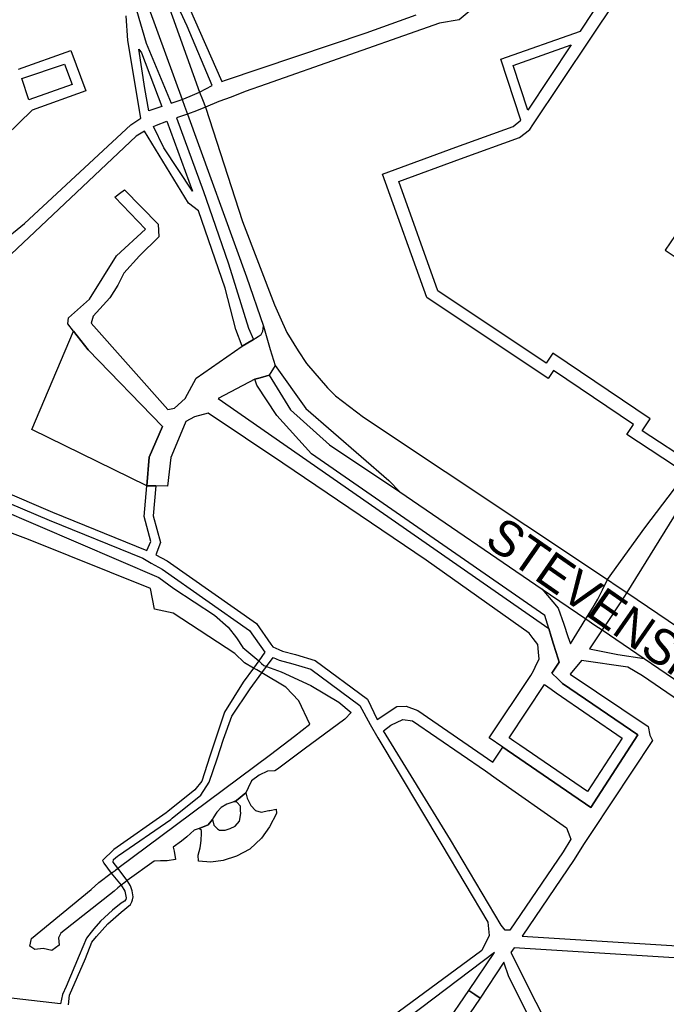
# Model space of a CAD drawing. Header units: metres. Extents: x 89872 to 99175, y 455036 to 468911.
# Tile 26 of 196: x 90943 to 91217, y 462793 to 463211. Entities that reach past the tile are written whole.
import ezdxf
from ezdxf.enums import TextEntityAlignment as Align

# ---------------------------------------------------------------- set-up
doc = ezdxf.new("R2010")
doc.units = ezdxf.units.M
doc.layers.add('Straatnamen doorgaand', color=7, linetype='Continuous')
doc.layers.add('Wegdeel doorgaand', color=1, linetype='Continuous')
doc.layers.add('Waterdeel', color=7, linetype='Continuous', true_color=0x00aaff)
doc.layers.add('Wegdeel', color=7, linetype='Continuous', true_color=0x9a9a9a)

msp = doc.modelspace()

# ---------------------------------------------------------------- linework, layer by layer
at = {"layer": 'Waterdeel', "lineweight": -3}
for p, q in [((90946.49, 462990.62), (90898.46, 463008.84)), ((90933.01, 463004.05), (91001.83, 462974.6)), ((90998.18, 462969.82), (90946.49, 462990.62)), ((91001.83, 462974.6), (91008.15, 462969.94)), ((90999.94, 462961.05), (90998.18, 462969.82)), ((91008.15, 462969.94), (91025.34, 462958.62)), ((91007.9, 462959.48), (90999.94, 462961.05)), ((91034.03, 462942.32), (91007.9, 462959.48)), ((91025.34, 462958.62), (91031.12, 462953.45)), ((91031.12, 462953.45), (91034.76, 462948.91)), ((91034.76, 462948.91), (91037.43, 462944.8)), ((91037.43, 462944.8), (91044.12, 462939.19)), ((91038.06, 462938.29), (91034.03, 462942.32)), ((91041.9, 462936.14), (91038.06, 462938.29)), ((91043.37, 462935.31), (91041.9, 462936.14)), ((91044.12, 462939.19), (91045.36, 462938.1)), ((91045.36, 462938.1), (91046.37, 462937.21)), ((91046.37, 462937.21), (91047.45, 462936.81)), ((91047.45, 462936.81), (91053.73, 462934.48)), ((91045.49, 462934.13), (91043.37, 462935.31)), ((91055.63, 462928.04), (91045.49, 462934.13)), ((91053.73, 462934.48), (91066.24, 462928.77)), ((91061.12, 462922.18), (91055.63, 462928.04)), ((91066.24, 462928.77), (91078.18, 462921.67)), ((91065.87, 462912.3), (91061.12, 462922.18)), ((91078.18, 462921.67), (91083.33, 462917.25)), ((91080.6, 462914.51), (91063.4, 462901.71)), ((91083.33, 462917.25), (91080.6, 462914.51)), ((91059.33, 462907.24), (91065.87, 462912.3)), ((91049.17, 462899.39), (91059.33, 462907.24)), ((91009.3, 462869.71), (91049.17, 462899.39)), ((91063.4, 462901.71), (91052.07, 462893.29)), ((91044.35, 462890.71), (91041.06, 462888.23)), ((91047.87, 462892.39), (91044.35, 462890.71)), ((91050.97, 462892.56), (91047.87, 462892.39)), ((91052.07, 462893.29), (91050.97, 462892.56)), ((91039.62, 462885.34), (91038.74, 462883.18)), ((91041.06, 462888.23), (91039.62, 462885.34)), ((91034.65, 462879.98), (91038.74, 462883.18)), ((91038.74, 462883.18), (91034.65, 462879.98)), ((91038.74, 462883.18), (91039.22, 462880.94)), ((91028.24, 462877.01), (91026.4, 462874.93)), ((91030.57, 462878.38), (91028.24, 462877.01)), ((91032.73, 462879.1), (91030.57, 462878.38)), ((91033.43, 462879.42), (91032.73, 462879.1)), ((91033.43, 462879.42), (91034.65, 462879.98)), ((91034.65, 462879.98), (91033.43, 462879.42)), ((91034.89, 462879.18), (91033.43, 462879.42)), ((91036.41, 462877.57), (91034.89, 462879.18)), ((91036.46, 462875.73), (91036.41, 462877.57)), ((91039.22, 462880.94), (91040.82, 462877.81)), ((91040.82, 462877.81), (91042.82, 462875.73)), ((91026.4, 462874.93), (91024.88, 462872.53)), ((91035.93, 462871.16), (91036.49, 462874.37)), ((91036.49, 462874.37), (91036.46, 462875.73)), ((91042.82, 462875.73), (91045.15, 462875.01)), ((91045.15, 462875.01), (91048.43, 462875.66)), ((91048.43, 462875.66), (91048.85, 462875.73)), ((91051.63, 462874.37), (91048.75, 462868.76)), ((91048.85, 462875.73), (91051.48, 462876.29)), ((91051.48, 462876.29), (91051.63, 462874.37)), ((90984.39, 462851.16), (91009.3, 462869.71)), ((91018.95, 462868.04), (91022.64, 462869.56)), ((91022.64, 462869.56), (91018.95, 462868.04)), ((91022.64, 462869.56), (91024.53, 462871.88)), ((91024.53, 462871.88), (91022.64, 462869.56)), ((91024.88, 462872.53), (91024.53, 462871.88)), ((91024.53, 462871.88), (91025.04, 462869.4)), ((91025.04, 462869.4), (91026.71, 462867.95)), ((91032.01, 462868.04), (91034.09, 462869)), ((91034.09, 462869), (91035.93, 462871.16)), ((91048.75, 462868.76), (91045.31, 462863.96)), ((91013.63, 462864.51), (91011.4, 462862.68)), ((91016.79, 462867.4), (91013.63, 462864.51)), ((91018.95, 462868.04), (91016.79, 462867.4)), ((91019.91, 462867.24), (91018.95, 462868.04)), ((91019.67, 462863.16), (91019.91, 462865.96)), ((91019.91, 462865.96), (91019.91, 462867.24)), ((91026.71, 462867.95), (91027.44, 462867.32)), ((91027.44, 462867.32), (91029.85, 462867.4)), ((91029.85, 462867.4), (91032.01, 462868.04)), ((91011.4, 462862.68), (91007.8, 462860.07)), ((91019.35, 462859.87), (91019.55, 462861.89)), ((91019.55, 462861.89), (91019.67, 462863.16)), ((91045.31, 462863.96), (91040.34, 462859.23)), ((91007.8, 462860.07), (91008.27, 462858.45)), ((91008.27, 462858.45), (91008.78, 462854.9)), ((91018.47, 462856.75), (91019.35, 462859.87)), ((91018.63, 462854.18), (91018.47, 462856.75)), ((91034.65, 462856.27), (91029.04, 462854.42)), ((91040.34, 462859.23), (91034.65, 462856.27)), ((90999.78, 462854.25), (90988.4, 462845.98)), ((91002.51, 462854.32), (90999.78, 462854.25)), ((91005.35, 462854.4), (91002.51, 462854.32)), ((91008.78, 462854.9), (91005.35, 462854.4)), ((91023.84, 462853.78), (91018.63, 462854.18)), ((91029.04, 462854.42), (91023.84, 462853.78)), ((90976.36, 462845.12), (90981.61, 462849.07)), ((90981.61, 462849.07), (90983.24, 462850.29)), ((90983.24, 462850.29), (90984.39, 462851.16)), ((90973.12, 462842.14), (90976.36, 462845.12)), ((90985.85, 462844.04), (90984.32, 462842.88)), ((90987.29, 462845.14), (90985.85, 462844.04)), ((90988.4, 462845.98), (90987.29, 462845.14)), ((90947.73, 462821.4), (90973.12, 462842.14)), ((90982.84, 462841.43), (90960.21, 462823.68)), ((90984.32, 462842.88), (90982.84, 462841.43)), ((90960.21, 462823.68), (90959.28, 462821.65)), ((90947.06, 462818.2), (90947.73, 462821.4)), ((90959.48, 462818.5), (90956.33, 462816.26)), ((90959.28, 462821.65), (90959.48, 462818.5)), ((90949.25, 462816.68), (90947.06, 462818.2)), ((90952.71, 462817.18), (90949.25, 462816.68)), ((90956.33, 462816.26), (90952.71, 462817.18))]:
    msp.add_line(p, q, dxfattribs=at)
at = {"layer": 'Wegdeel'}
for p, q in [((90943.65, 463186.2), (90961.78, 463192.35)), ((90961.78, 463192.35), (90965.02, 463183.67)), ((90946.61, 463177.14), (90943.65, 463186.2)), ((90965.02, 463183.67), (90946.61, 463177.14)), ((90947.98, 463037.38), (90965.6, 463079.05)), ((90965.6, 463079.05), (90971.85, 463071.15)), ((90971.85, 463071.15), (91003.32, 463038.65)), ((90996.71, 463013.47), (90947.98, 463037.38)), ((91003.32, 463038.65), (90997.69, 463025.66)), ((90997.69, 463025.66), (90996.71, 463013.47)), ((91150.3, 462906.54), (91165.37, 462929.22)), ((91165.37, 462929.22), (91168.14, 462927.22)), ((91168.14, 462927.22), (91170.29, 462925.66)), ((91170.29, 462925.66), (91198.34, 462906.44)), ((91152.34, 462905.15), (91150.3, 462906.54)), ((91198.34, 462906.44), (91183.61, 462883.71)), ((91154.95, 462903.35), (91152.34, 462905.15)), ((91183.61, 462883.71), (91154.95, 462903.35))]:
    msp.add_line(p, q, dxfattribs=at)
for points in [[(90992.24, 463215.18), (90996.43, 463201.26), (91006.96, 463175.74), (91011.66, 463177.31), (91015.04, 463178.72), (91019.05, 463180.39), (91024.4, 463183.24), (91013.76, 463208.47), (91002.64, 463232.57)], [(91147.61, 463226.7), (91129.09, 463211.13), (91120.81, 463209.78), (91113.13, 463207.06), (91047.23, 463183.87), (91038.46, 463180.67), (91032.43, 463178.4), (91027.26, 463176.45), (91021.63, 463174.11), (91017.7, 463172.59), (91014, 463171.16), (91009.23, 463169.54), (91020.77, 463138.34), (91024.46, 463127.76), (91031.33, 463107.57), (91039.76, 463080.28), (91041.88, 463075.5), (91038.88, 463073.73), (91037.05, 463072.66), (91034.39, 463079.77), (91029.94, 463097.36), (91018.62, 463130.1), (91014.37, 463133.42), (90995.66, 463163.94), (90992.14, 463161.83), (90918.82, 463092.6)], [(91225.43, 463018.71), (91200.33, 463035.15), (91203.16, 463039.44), (91169.12, 463062.4), (91166.84, 463059.02), (91115.48, 463093.31), (91096.69, 463145.69), (91127.72, 463157.15), (91152.1, 463165.95), (91155.3, 463168.53), (91146.77, 463194.4), (91180.56, 463206.33), (91191.38, 463222.67)], [(91228.34, 463022.64), (91206.75, 463036.76), (91210.13, 463041.87), (91168.86, 463069.7), (91166.05, 463065.54), (91120.13, 463096.2), (91103.53, 463142.5), (91129.76, 463152.19), (91154.72, 463161.2), (91157.11, 463163.06), (91159.15, 463164.64), (91160.41, 463166.54), (91184.99, 463203.41), (91188.9, 463209.27), (91195.82, 463219.65)], [(91014.57, 463216.34), (91028.44, 463184.92), (91030.12, 463185.61), (91089.71, 463205.69), (91110.91, 463213.3)], [(90934.75, 463116.52), (90944.74, 463124.76), (90989.88, 463166.63), (90994.07, 463169.45), (90988.65, 463202.31), (90987.88, 463212.9)], [(90942.2, 463190.14), (90964.44, 463198.08), (90970.84, 463180.97), (90948.02, 463172.87), (90914.73, 463140.41)], [(91222.83, 463122.8), (91216.52, 463113.43), (91224.11, 463108.32)], [(90912.44, 463021.28), (90956.74, 463002.28), (90996.62, 462986.04), (90998.41, 462989.76), (90995.54, 463000.37), (90996.71, 463013.47), (90998.99, 463013.43), (91000.52, 463013.41), (90999.38, 463000.71), (91002.47, 462989.34), (91000.56, 462984.19), (91005.35, 462981.61), (91043.23, 462955.05), (91049.34, 462946.32), (91050.12, 462945.2), (91052.71, 462944.02), (91054.19, 462943.35), (91059.72, 462941.88), (91068.09, 462939.38), (91090.34, 462922.92), (91094.39, 462914.33), (91102.76, 462919.88), (91106.69, 462920.01), (91111.65, 462918.11), (91143.42, 462896.26), (91147.64, 462902.54), (91149.53, 462901.24), (91152.23, 462899.39), (91179.63, 462880.6), (91182.76, 462878.46), (91184.96, 462876.95), (91187.85, 462881.41), (91204.93, 462907.76), (91173.01, 462929.64), (91171.14, 462931.41), (91168.49, 462933.92), (91171.58, 462938.56), (91171.11, 462940.1), (91169.21, 462946.33), (91168.23, 462949.56), (91167.21, 462952.9), (91165.52, 462958.45), (91066.49, 463027.07), (91051.8, 463043.34), (91043.4, 463056.2), (91042.46, 463058.64), (91044.73, 463059.3), (91048.58, 463060.41), (91057.64, 463045.7), (91074.18, 463030.87), (91103.94, 463010.89), (91164.4, 462969.64), (91171.19, 462961.57), (91173.51, 462954.78), (91175.29, 462949.58), (91176.38, 462946.4), (91182.89, 462957.02), (91185.95, 462962.02), (91187.97, 462965.32), (91189.93, 462969.38), (91192, 462973.69), (91207.87, 462995.6), (91225.43, 463018.71)], [(90908.89, 463018.56), (90955.33, 462998.88), (90995.04, 462982.69), (90998.56, 462980.59), (91003.19, 462978.1), (91040.28, 462952.09), (91046.77, 462942.81), (91044.12, 462939.19), (91041.9, 462936.14), (91037.48, 462930.09), (91029.59, 462917.36), (91025.74, 462905.95), (91023.47, 462898.7), (91019.95, 462888.16), (91017.01, 462884.42), (91005.62, 462875.27), (91004.88, 462874.67), (90982.63, 462859.18), (90977.89, 462854.47), (90978.46, 462853.4), (90981.61, 462849.07), (90985.85, 462844.04), (90987.42, 462841.52), (90987.85, 462838.6), (90987.71, 462837.96), (90987.21, 462837.17), (90985.79, 462836.32), (90982.16, 462833.4), (90977.03, 462828.71), (90974.19, 462825.43), (90973.12, 462824.07), (90971.05, 462821.52), (90968.02, 462814.24), (90962.51, 462801.09), (90960.95, 462797.61), (90960.1, 462793.67), (90919.4, 462798.31)], [(91229.94, 463016.1), (91200.25, 462968.12), (91197.71, 462964.19), (91195.53, 462960.8), (91193.03, 462957.1), (91189.79, 462952.32), (91184.37, 462944.3), (91196.47, 462941.88), (91207.61, 462940.16), (91244.49, 462914.99)], [(90963.5, 462793.3), (90963.94, 462797.32), (90970.68, 462812.93), (90973.33, 462819.81), (90975.35, 462822.29), (90980.09, 462827.64), (90985.79, 462832.62), (90989.7, 462835.82), (90990.34, 462836.89), (90990.62, 462837.81), (90990.94, 462839), (90990.41, 462841.59), (90989.7, 462843.79), (90988.4, 462845.98), (90984.39, 462851.16), (90982.39, 462853.76), (90982.61, 462854.91), (90984.25, 462856.3), (90984.63, 462856.56), (91006.81, 462871.94), (91007.47, 462872.47), (91019.61, 462882.25), (91023.13, 462887.66), (91026.53, 462897.63), (91029.25, 462905.91), (91032.76, 462915.66), (91040.53, 462927.34), (91045.49, 462934.13), (91047.45, 462936.81), (91050.24, 462940.63), (91052.79, 462939.47), (91058.6, 462937.91), (91066.22, 462935.64), (91087.06, 462920.23), (91091.38, 462912.18), (91094.68, 462906.58), (91121.78, 462861.13), (91141.32, 462828.34), (91141.83, 462822.62), (91138.7, 462816.32), (91097.84, 462786.17)], [(91240.55, 462909.83), (91206.92, 462932.89), (91200.7, 462936.5), (91180.98, 462939.29), (91176.19, 462933.58), (91209.31, 462911.26), (91210.07, 462907.71), (91211.2, 462905.43), (91185.23, 462866.4), (91181.95, 462861.24), (91177.88, 462854.84), (91155.84, 462822.35), (91253.3, 462816.29)], [(91190.25, 462725.65), (91150.26, 462805.15), (91148.13, 462811.36), (91138.01, 462796.08), (91135.74, 462797.61), (91133.21, 462799.33), (91144.07, 462815.42), (91076.71, 462764.36)], [(91249.81, 462811.33), (91152.5, 462817.43), (91151.13, 462815.42), (91193.56, 462730.86)], [(91093.16, 462740.5), (91133.21, 462799.33), (91135.74, 462797.61), (91138.01, 462796.08), (91101.35, 462742.06)]]:
    msp.add_lwpolyline(points, dxfattribs=at)
for points in [[(90997.53, 463172.55), (90995.79, 463182), (90993.33, 463198.74), (90994.43, 463197.14), (91003.02, 463174.32)], [(91158.32, 463172.86), (91152.08, 463191.79), (91176.69, 463200.48)], [(90946.61, 463177.14), (90943.65, 463186.2), (90961.78, 463192.35), (90965.02, 463183.67)], [(91016.09, 463138.47), (91003.87, 463156.89), (90999.58, 463165.82), (91000.79, 463166.46), (91005.17, 463168.1)], [(91147.64, 462902.54), (91141.83, 462906.52), (91159.48, 462933.03), (91160.74, 462934.91), (91162.16, 462938.02), (91163.04, 462939.94), (91162.76, 462942.88), (91162.46, 462946.08), (91160.54, 462948.64), (91158.8, 462950.95), (91115.18, 462981.86), (91054.36, 463023.1), (91022.75, 463044.28), (91016.84, 463042.66), (91013.29, 463040.77), (91010.84, 463034.87), (91006.9, 463025.39), (91005.48, 463013.32), (91000.52, 463013.41), (90998.99, 463013.43), (90996.71, 463013.47), (90997.69, 463025.66), (91003.32, 463038.65), (90971.85, 463071.15), (90965.6, 463079.05), (90963.15, 463082.16), (90963.4, 463084.72), (90972.36, 463092.65), (90983.87, 463111.07), (90996.18, 463122.33), (90983.14, 463135.87), (90985.13, 463137.44), (90987.22, 463139.08), (91001.48, 463124.48), (91001.72, 463119.07), (90993.6, 463111.07), (90986.94, 463103.65), (90984.38, 463098.53), (90981.06, 463093.16), (90973.89, 463085.48), (90973.13, 463082.41), (91005.62, 463045.82), (91008.44, 463046.33), (91012.94, 463050.47), (91017.54, 463059.16), (91037.05, 463072.66), (91038.88, 463073.73), (91041.88, 463075.5), (91042.8, 463076.04), (91043.97, 463076.73), (91045.14, 463077.61), (91045.92, 463079.08), (91046.12, 463081.23), (91049.05, 463071.33), (91051.08, 463064.48), (91048.58, 463060.41), (91044.73, 463059.3), (91042.46, 463058.64), (91026.95, 463050.51), (91167.21, 462952.9), (91168.23, 462949.56), (91169.21, 462946.33), (91171.11, 462940.1), (91171.58, 462938.56), (91168.49, 462933.92), (91171.14, 462931.41), (91173.01, 462929.64), (91204.93, 462907.76), (91187.85, 462881.41), (91184.96, 462876.95), (91182.76, 462878.46), (91179.63, 462880.6), (91152.23, 462899.39), (91149.53, 462901.24)], [(91183.61, 462883.71), (91154.95, 462903.35), (91152.34, 462905.15), (91150.3, 462906.54), (91165.37, 462929.22), (91168.14, 462927.22), (91170.29, 462925.66), (91198.34, 462906.44)], [(91150.63, 462824.92), (91148.65, 462824.92), (91146.92, 462827.07), (91125.43, 462863.31), (91097.13, 462909.51), (91100.12, 462911.86), (91105.26, 462914.33), (91109.32, 462913.69), (91140.3, 462892.5), (91144.88, 462889.33), (91174.68, 462868.3), (91176.1, 462864.62), (91176.55, 462863.47), (91173.28, 462858.2)]]:
    msp.add_lwpolyline(points, close=True, dxfattribs=at)
at = {"layer": 'Wegdeel doorgaand'}
for points in [[(90993.38, 463252.03), (91019.05, 463180.39), (91020.31, 463177.32), (91021.63, 463174.11), (91037.2, 463125.56), (91050.81, 463090.17), (91053.09, 463085.07), (91056.06, 463078.43), (91060.93, 463070.77), (91064.42, 463065.28), (91073.35, 463054.96), (91076.74, 463051.56), (91088.63, 463042.6), (91192, 462973.69), (91196.17, 462970.88), (91200.25, 462968.12), (91248.95, 462935.22)], [(90990.43, 463235.54), (91011.66, 463177.31), (91012.73, 463174.5), (91014, 463171.16), (91038.98, 463102.16), (91046.12, 463081.23), (91049.05, 463071.33), (91051.08, 463064.48), (91064.12, 463046.31), (91099.26, 463015.71), (91103.94, 463010.89), (91164.4, 462969.64), (91182.89, 462957.02), (91186.75, 462954.39), (91189.79, 462952.32), (91207.61, 462940.16), (91244.49, 462914.99)]]:
    msp.add_lwpolyline(points, dxfattribs=at)

# ---------------------------------------------------------------- texts
at = {"layer": 'Straatnamen doorgaand'}
msp.add_text('STEVENSHOFDREEF', height=15, rotation=325.1491, dxfattribs=at).set_placement((91227.29, 462936.64), align=Align.MIDDLE_CENTER)

doc.saveas('drawing.dxf')
